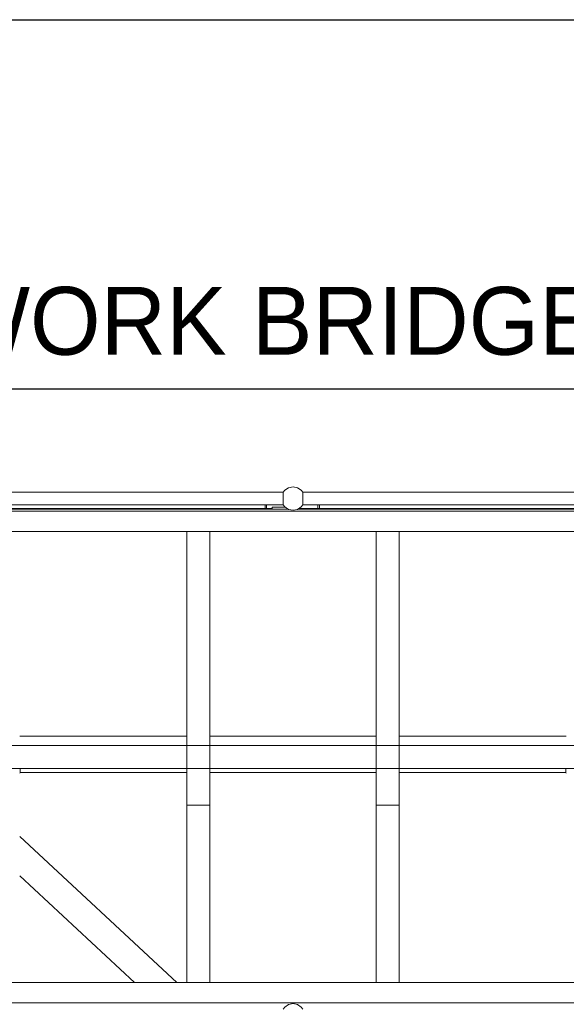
# Model space of a CAD drawing. Header units: millimetres. Extents: x 53056 to 116131, y -669674 to -625124.
# Tile 99 of 168: x 63159 to 64669, y -641746 to -639026. Entities that reach past the tile are written whole.
import ezdxf
from ezdxf.enums import TextEntityAlignment as Align

# ---------------------------------------------------------------- set-up
doc = ezdxf.new("R2010")
doc.units = ezdxf.units.MM
doc.header["$MEASUREMENT"] = 0
doc.linetypes.add('DGN Style 1', pattern=[536.199087, 0.892178, -535.306909])
doc.linetypes.add('DGN Style 2', pattern=[892.178182, 535.306909, -356.871273])
doc.layers.add('Side Cradle Stbd', color=7, linetype='Continuous', lineweight=0)
doc.layers.add('Side Cradle Tower Platform', color=7, linetype='Continuous', lineweight=0)
doc.styles.add('Style-ENGINEERING', font='ENGINEERING.shx')
doc.styles.add('Style-ENGINEERING_0', font='ENGINEERING.shx')
doc.dimstyles.new('MetricMM', dxfattribs={"dimtxt": 3, "dimasz": 3, "dimexe": 1.5, "dimexo": 1.5, "dimgap": 1.5, "dimtad": 1, "dimdec": 0, "dimzin": 7, "dimtxsty": 'Style-ENGINEERING_0', "dimcen": 0.09, "dimclrd": 1, "dimclre": 1, "dimclrt": 7, "dimadec": 0, "dimazin": 3, "dimtfac": 1, "dimtdec": 0, "dimtofl": 0, "dimtmove": 0, "dimatfit": 3, "dimfxl": 1, "dimtzin": 7, "dimlwd": -1, "dimlwe": 0, "dimarcsym": 0})

# ---------------------------------------------------------------- blocks, each defined once
blk = doc.blocks.new('*D62')
at = {"color": 1, "linetype": 'Continuous', "lineweight": 0, "transparency": 16777216}
for p, q in [((-23671.4, 3423.9), (-23671.4, 3718.9)), ((-19934, 3425.4), (-19934, 3718.9))]:
    blk.add_line(p, q, dxfattribs=at)
at = {"color": 1, "linetype": 'Continuous', "transparency": 16777216}
blk.add_line((-23671.4, 3662.6), (-19934, 3662.6), dxfattribs=at)
at = {"color": 1, "linetype": 'Continuous', "lineweight": 0, "transparency": 16777216}
blk.add_solid([(-23483.9, 3615.7), (-23671.4, 3662.6), (-23483.9, 3709.5)], dxfattribs=at)
at = {"color": 1, "linetype": 'Continuous', "lineweight": 0, "transparency": 16777216, "extrusion": (0, 0, -1)}
blk.add_solid([(20121.5, 3709.5), (19934, 3662.6), (20121.5, 3615.7)], dxfattribs=at)
at = {"layer": 'Defpoints', "color": 7, "linetype": 'DGN Style 2', "lineweight": 0, "transparency": 16777216}
for p in [(-21802.7, 3662.6), (-19934, 3662.6), (-23671.4, 3330.1), (-19934, 3331.6)]:
    blk.add_point(p, dxfattribs=at)
at = {"color": 7, "linetype": 'Continuous', "lineweight": 0, "transparency": 16777216, "style": 'Style-ENGINEERING'}
blk.add_text('WORK BRIDGE', height=187.5, dxfattribs=at).set_placement((-22765.9, 3850.1), align=Align.MIDDLE_LEFT)
blk = doc.blocks.new('*D65')
at = {"color": 1, "linetype": 'Continuous', "lineweight": 0, "transparency": 16777216}
for p, q in [((-28148.2, 2795.9), (-28148.2, 4738.4)), ((-7107.8, 2795.9), (-7107.8, 4738.4))]:
    blk.add_line(p, q, dxfattribs=at)
at = {"color": 1, "linetype": 'Continuous', "transparency": 16777216}
blk.add_line((-28148.2, 4682.1), (-7107.8, 4682.1), dxfattribs=at)
at = {"color": 1, "linetype": 'Continuous', "lineweight": 0, "transparency": 16777216}
blk.add_solid([(-27960.7, 4635.3), (-28148.2, 4682.1), (-27960.7, 4729)], dxfattribs=at)
at = {"color": 1, "linetype": 'Continuous', "lineweight": 0, "transparency": 16777216, "extrusion": (0, 0, -1)}
blk.add_solid([(7295.3, 4729), (7107.8, 4682.1), (7295.3, 4635.3)], dxfattribs=at)
at = {"layer": 'Defpoints', "color": 7, "linetype": 'DGN Style 2', "lineweight": 0, "transparency": 16777216}
for p in [(-17628, 4682.1), (-7107.8, 4682.1), (-28148.2, 2702.2), (-7107.8, 2702.2)]:
    blk.add_point(p, dxfattribs=at)
at = {"color": 7, "linetype": 'Continuous', "lineweight": 0, "transparency": 16777216, "style": 'Style-ENGINEERING'}
blk.add_text('21 040', height=187.5, dxfattribs=at).set_placement((-18087.1, 4869.6), align=Align.MIDDLE_LEFT)
blk = doc.blocks.new('*U63')
at = {"color": 1, "linetype": 'Continuous'}
dim = blk.add_linear_dim(base=(-7107.8, 4682.1), p1=(-28148.2, 2702.2), p2=(-7107.8, 2702.2), text='\\FSTANDARD;<>', dimstyle='MetricMM', override={"dimtxt": 187.5, "dimasz": 187.5, "dimexe": 56.25, "dimexo": 93.75, "dimgap": 93.75}, dxfattribs=at)
dim.commit()
dim.dimension.update_dxf_attribs({"geometry": '*D65', "text_midpoint": (-17628, 4682.1)})
blk = doc.blocks.new('*U58')
at = {"color": 1, "linetype": 'Continuous'}
blk.add_blockref('*U63', (0, 0), dxfattribs=at)
dim = blk.add_linear_dim(base=(-19934, 3662.6), p1=(-23671.4, 3330.1), p2=(-19934, 3331.6), text='\\FSTANDARD;WORK BRIDGE', dimstyle='MetricMM', override={"dimtxt": 187.5, "dimasz": 187.5, "dimexe": 56.25, "dimexo": 93.75, "dimgap": 93.75}, dxfattribs=at)
dim.commit()
dim.dimension.update_dxf_attribs({"geometry": '*D62', "text_midpoint": (-21802.7, 3662.6)})
blk = doc.blocks.new('*U55')
at = {"layer": 'Side Cradle Stbd', "color": 7, "linetype": 'Continuous', "lineweight": 0}
for p, q in [((-20973.5, 6393.7), (-21435, 6393.7)), ((-20449.7, 6393.7), (-20910, 6393.7)), ((-20243.8, 6393.7), (-20386.2, 6393.7)), ((-19924.7, 6393.7), (-20243.8, 6393.7)), ((-20973.5, 6293.7), (-21433.5, 6293.7)), ((-20449.7, 6293.7), (-20910, 6293.7)), ((-20243.8, 6293.7), (-20386.2, 6293.7)), ((-19926.2, 6293.7), (-20243.8, 6293.7)), ((-21000.5, 5713.6), (-21435, 6117.2)), ((-21118.1, 5713.6), (-21435, 6008))]:
    blk.add_line(p, q, dxfattribs=at)
at = {"layer": 'Side Cradle Stbd', "color": 7, "linetype": 'Continuous', "lineweight": 0, "flags": 128}
for points in [[(-21435, 6292.1), (-21433.5, 6293.7), (-21433.5, 6304.9)], [(-19924.7, 6292.2), (-19926.2, 6293.7), (-19926.2, 6304.9)]]:
    blk.add_lwpolyline(points, dxfattribs=at)
at = {"layer": 'Side Cradle Tower Platform', "color": 7, "linetype": 'Continuous', "lineweight": 0}
for p, q in [((-22063.3, 7068.1), (-20707.2, 7068.1)), ((-20707.2, 7068.1), (-20707.2, 7067.5)), ((-20707.2, 7050.6), (-20707.2, 7047.3)), ((-20707.1, 7060.2), (-20707.1, 7057.3)), ((-20652.7, 7062.9), (-20652.7, 7063)), ((-20652.6, 7066.8), (-20652.6, 7067.4)), ((-20652.6, 7057.3), (-20652.6, 7060.1)), ((-20652.5, 7057.3), (-20652.6, 7057.3)), ((-20652.5, 7068.1), (-20243.8, 7068.1)), ((-20652.5, 7050.6), (-20652.5, 7053.9)), ((-20243.8, 7068.1), (-19296.4, 7068.1)), ((-22076.6, 7021.6), (-20693.8, 7021.6)), ((-20737.3, 7023.1), (-22074.4, 7023.1)), ((-20707.2, 7033.1), (-22063.3, 7033.1)), ((-20756.8, 7023.1), (-20756.8, 7033.1)), ((-20752.8, 7023.1), (-20752.8, 7033.1)), ((-20737.3, 7026.6), (-20737.3, 7021.6)), ((-20737.3, 7026.6), (-20702.3, 7026.6)), ((-20707.1, 7043.9), (-20707.1, 7041.1)), ((-20707.1, 7034.4), (-20707.1, 7033.8)), ((-20702.3, 7026.6), (-20702.3, 7027.3)), ((-20697.3, 7021.6), (-20697.3, 7024)), ((-20696.1, 7023.1), (-20697.3, 7023.1)), ((-20665.9, 7021.6), (-20243.8, 7021.6)), ((-20243.8, 7023.1), (-20663.6, 7023.1)), ((-20652.6, 7041), (-20652.6, 7043.9)), ((-20652.6, 7039.3), (-20652.6, 7041)), ((-20652.5, 7033.1), (-20652.5, 7033.8)), ((-20243.8, 7033.1), (-20652.5, 7033.1)), ((-20610.8, 7033.1), (-20610.8, 7023.1)), ((-20606.8, 7023.1), (-20606.8, 7033.1)), ((-19296.4, 7033.1), (-20243.8, 7033.1)), ((-19454.5, 7023.1), (-20243.8, 7023.1)), ((-20243.8, 7021.6), (-19283.1, 7021.6)), ((-20243.8, 7015.6), (-22498.5, 7015.6)), ((-18861.2, 7015.6), (-20243.8, 7015.6)), ((-22485, 6959.6), (-20243.8, 6959.6)), ((-20973.5, 6959.6), (-20973.5, 6203.4)), ((-20910, 6203.4), (-20910, 6959.6)), ((-20449.7, 6203.4), (-20449.7, 6959.6)), ((-20386.2, 6959.6), (-20386.2, 6203.4)), ((-20243.8, 6959.6), (-19454.5, 6959.6)), ((-22485, 6368.4), (-20243.8, 6368.4)), ((-20243.8, 6368.4), (-18874.7, 6368.4)), ((-20243.8, 6304.9), (-22485, 6304.9)), ((-20910, 6304.9), (-20910, 6304.9)), ((-20449.7, 6304.9), (-20449.7, 6304.9)), ((-18874.7, 6304.9), (-20243.8, 6304.9)), ((-20910, 6203.4), (-20973.5, 6203.4)), ((-20973.5, 5713.6), (-20973.5, 6203.4)), ((-20910, 5713.6), (-20910, 6203.4)), ((-20449.7, 6203.4), (-20386.2, 6203.4)), ((-20449.7, 5713.6), (-20449.7, 6203.4)), ((-20386.2, 5713.6), (-20386.2, 6203.4)), ((-20243.8, 5713.6), (-22485, 5713.6)), ((-20910, 5713.6), (-20910, 5713.6)), ((-20449.7, 5713.6), (-20449.7, 5713.6)), ((-19454.5, 5713.6), (-20243.8, 5713.6)), ((-20243.8, 5657.6), (-22498.5, 5657.6)), ((-18861.2, 5657.6), (-20243.8, 5657.6))]:
    blk.add_line(p, q, dxfattribs=at)
at = {"layer": 'Side Cradle Tower Platform', "color": 7, "linetype": 'Continuous', "lineweight": 0, "flags": 128}
for points in [[(-20652.5, 7068.1), (-20656.9, 7073.6), (-20667.4, 7080.6), (-20679.8, 7083.1), (-20692.3, 7080.6), (-20702.8, 7073.6), (-20707.2, 7068.1)], [(-20707.2, 7067.5), (-20707.2, 7066.9), (-20707.1, 7066.8)], [(-20707.1, 7054), (-20707.1, 7051.1), (-20707.2, 7050.6)], [(-20707.2, 7047.3), (-20707.2, 7044.6), (-20707.1, 7044), (-20707.1, 7043.9)], [(-20707.1, 7066.8), (-20707.1, 7066.7), (-20707.1, 7064.9)], [(-20707.1, 7064.9), (-20707.1, 7063.2), (-20707, 7063)], [(-20707, 7063), (-20707, 7062.9), (-20707.1, 7062.3), (-20707.1, 7061.9), (-20707.1, 7061.9), (-20707.1, 7060.2)], [(-20707.1, 7057.3), (-20707.1, 7057.3), (-20707.1, 7054)], [(-20652.7, 7063), (-20652.5, 7063.2), (-20652.5, 7064.9)], [(-20652.6, 7060.1), (-20652.6, 7061.9), (-20652.6, 7061.9), (-20652.6, 7062.3), (-20652.7, 7062.9)], [(-20652.6, 7067.4), (-20652.6, 7067.9), (-20652.5, 7068.1)], [(-20652.5, 7064.9), (-20652.5, 7066.7), (-20652.6, 7066.8)], [(-20652.6, 7043.9), (-20652.5, 7044), (-20652.5, 7047.2)], [(-20652.5, 7053.9), (-20652.5, 7056.6), (-20652.5, 7057.3)], [(-20652.5, 7047.2), (-20652.5, 7050.1), (-20652.5, 7050.6)], [(-20707.1, 7033.8), (-20707.1, 7033.3), (-20707.2, 7033.1)], [(-20652.5, 7033.1), (-20656.9, 7027.6), (-20667.4, 7020.6), (-20679.8, 7018.1), (-20692.3, 7020.6), (-20702.8, 7027.6), (-20707.2, 7033.1)], [(-20707.1, 7041.1), (-20707.1, 7039.3), (-20707.1, 7039.3), (-20707.1, 7038.9), (-20707, 7038.3), (-20707, 7038.2)], [(-20707, 7038.2), (-20707.1, 7038), (-20707.1, 7036.4)], [(-20707.1, 7036.4), (-20707.1, 7034.6), (-20707.1, 7034.4)], [(-20652.7, 7038.2), (-20652.7, 7038.3), (-20652.6, 7038.9), (-20652.6, 7039.3), (-20652.6, 7039.3)], [(-20652.5, 7036.3), (-20652.5, 7038), (-20652.7, 7038.2)], [(-20652.6, 7034.4), (-20652.5, 7034.6), (-20652.5, 7036.3)], [(-20652.5, 7033.8), (-20652.5, 7034.3), (-20652.6, 7034.4)], [(-20707.2, 5640.1), (-20702.8, 5645.6), (-20692.3, 5652.6), (-20679.8, 5655.1), (-20667.4, 5652.6), (-20656.9, 5645.6), (-20652.5, 5640.1)]]:
    blk.add_lwpolyline(points, dxfattribs=at)
at = {"color": 1, "linetype": 'Continuous'}
blk.add_blockref('*U58', (1122.8, 3691.5), dxfattribs=at)

msp = doc.modelspace()

# ---------------------------------------------------------------- block references
at = {"color": 7, "linetype": 'DGN Style 1', "lineweight": 0}
msp.add_blockref('*U55', (84593.95, -647399.35), dxfattribs=at)

doc.saveas('drawing.dxf')
